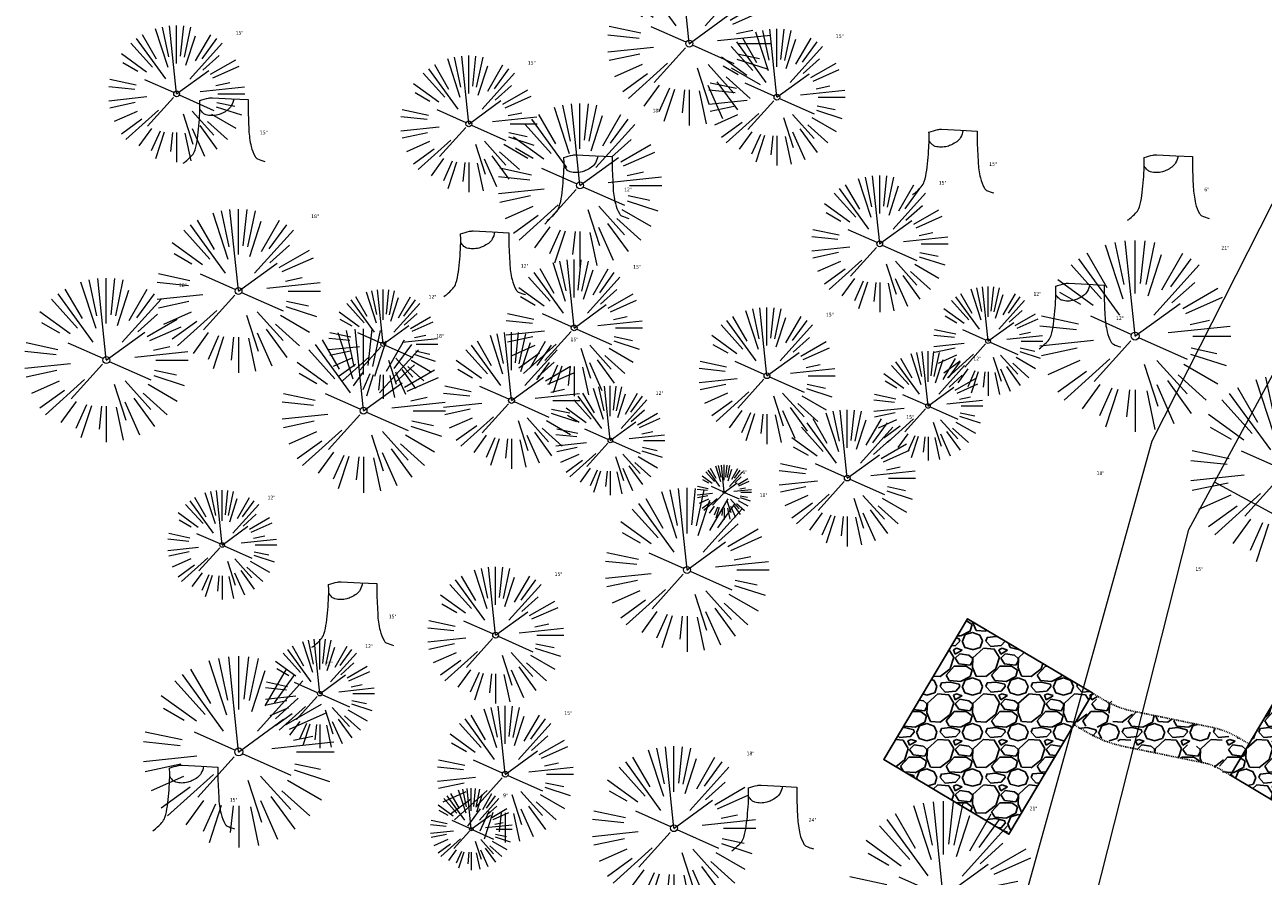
# Model space of a CAD drawing. Header units: feet. Extents: x 1134296 to 1140710, y 647902 to 649877.
# Tile 20 of 57: x 1134346 to 1134482, y 648709 to 648803. Entities that reach past the tile are written whole.
import ezdxf
from ezdxf.lldxf.tags import DXFTag

# ---------------------------------------------------------------- set-up
doc = ezdxf.new("R2010")
doc.units = ezdxf.units.FT
doc.header["$MEASUREMENT"] = 0
doc.linetypes.add('RAD', pattern=[0.13, 0.08, -0.05])
for name, color, linetype in [('C-CAMPSITE-PADS', 6, 'Continuous'), ('C-SWLK-GRVL', 6, 'RAD'), ('C-SWLK-GRVL-PATT', 8, 'Continuous'), ('G-XREF', 7, 'Continuous')]:
    doc.layers.add(name, color=color, linetype=linetype)
for name, color, linetype, lineweight in [('V-SITE-VEGE', 55, 'Continuous', 18), ('V-SITE-VEGE-TEXT', 8, 'Continuous', 18), ('V-UTIL-POWR-LINE-UNDR', 8, 'EXIST_PROP POWER UNDERGROUND LINE 1', 15)]:
    doc.layers.add(name, color=color, linetype=linetype, lineweight=lineweight)
doc.styles.add('SEI-Dim & Leader', font='tahoma.ttf')
doc.styles.get("Standard").update_dxf_attribs({"font": 'arial.ttf'})
tags = doc.linetypes.add('EXIST_PROP POWER UNDERGROUND LINE 1', pattern='A,1.5,-0.2,["P-UG",Standard,S=0.08,R=0,X=-0.1,Y=-0.04],-0.3', length=2).pattern_tags.tags
tags[6] = DXFTag(74, 10)
pattern_1 = [(228.012787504, (3.6, 5), (-40.00000000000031, -45.00000000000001), [0.67268, -66.5954402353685]), (184.969740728, (3.15, 4.5), (59.99999999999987, 5.000000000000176), [1.15434, -114.27962380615]), (132.510447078, (2, 4.4), (50.00000000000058, -54.99999999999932), [0.8139400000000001, -80.5801629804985]), (267.273689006, (0.05, 3.15), (5.000000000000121, 100.0000000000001), [1.05119, -104.067790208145]), (292.833654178, (0, 2.1), (-24.99999999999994, 60.00000000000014), [1.030775, -102.0468656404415]), (357.273689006, (0.4, 1.15), (-100.0000000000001, 5.000000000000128), [1.05119, -104.067790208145]), (37.6942404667, (1.45, 1.1), (-64.99999999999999, -49.99999999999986), [1.390145, -137.62424274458]), (72.2553283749, (2.55, 1.95), (35.00000000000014, 110), [1.31244, -129.9316074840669]), (121.429565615, (2.95, 3.2), (-40.0000000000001, 64.99999999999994), [1.05475, -104.420365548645]), (175.236358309, (2.4, 4.1), (54.99999999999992, -5.00000000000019), [1.20416, -59.0038128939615]), (222.397437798, (1.2, 4.2), (-59.99999999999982, -54.99999999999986), [1.55724, -154.1668750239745]), (138.814074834, (5, 3.1), (-35.00000000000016, 30), [0.5315049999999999, -52.61922406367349]), (171.46923439, (4.600000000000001, 3.45), (64.99999999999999, -9.999999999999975), [1.011185, -100.107557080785]), (225, (3.6, 3.6), (-5.551115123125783e-16, -4.999999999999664), [0.707105, -6.3639628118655]), (203.198590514, (3.25, 4.2), (24.99999999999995, 9.999999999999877), [0.38079, -37.6980755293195]), (291.801409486, (2.9, 4.050000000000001), (-4.99999999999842, 15.00000000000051), [0.538515, -26.3873090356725]), (30.96375653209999, (3.1, 3.55), (15.00000000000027, 9.999999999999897), [0.874645, -28.2801144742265]), (161.565051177, (3.85, 4), (10.00000000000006, -4.999999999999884), [0.632455, -15.178933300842]), (16.389540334, (0, 4.050000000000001), (49.99999999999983, 15.00000000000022), [0.886, -87.714225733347]), (70.3461759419, (0.8500000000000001, 4.3), (-20.0000000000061, -55.00000000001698), [0.7433049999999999, -73.58703873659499]), (293.198590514, (3.85, 5), (-9.999999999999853, 24.99999999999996), [0.761575, -37.3172905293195]), (343.610459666, (4.149999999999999, 4.3), (-49.99999999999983, 15.00000000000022), [0.8859999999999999, -87.71422573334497]), (339.44395478, (0, 0.95), (-25.00000000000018, 10.00000000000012), [0.8543999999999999, -41.86561872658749]), (294.775140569, (0.8, 0.65), (-25.00000000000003, 55.00000000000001), [0.71589, -70.87321531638]), (66.8014094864, (3.9, 0), (9.999999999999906, 24.99999999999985), [0.761575, -37.3172905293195]), (17.3540246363, (4.2, 0.7000000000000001), (-64.99999999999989, -19.99999999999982), [0.838155, -82.97711807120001]), (69.44395478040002, (1.45, 0), (-10.00000000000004, -24.99999999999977), [0.4272, -42.29281872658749]), (101.309932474, (3.6, 0), (-4.999999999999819, 20.00000000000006), [0.25495, -25.240147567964]), (165.963756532, (3.55, 0.25), (14.99999999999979, -5.000000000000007), [1.030775, -19.5847531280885]), (186.009005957, (2.55, 0.5), (50.00000000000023, 4.999999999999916), [0.9552499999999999, -94.56961587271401]), (303.690067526, (3.1, 3.1), (-4.999999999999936, 9.999999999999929), [0.7211099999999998, -17.30664637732]), (353.157226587, (3.5, 2.5), (85.00000000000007, -10.00000000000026), [1.25897, -124.6378131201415]), (60.9453959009, (4.75, 2.35), (-19.99999999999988, -34.99999999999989), [0.51478, -50.963370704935]), (90, (5, 2.8), (-4.999999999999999, 5), [0.3, -4.699999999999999]), (120.256437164, (2.45, 0.65), (20.00000000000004, -35.00000000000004), [0.69462, -68.76759994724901]), (48.01278750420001, (2.1, 1.25), (40, 44.99999999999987), [1.34536, -65.92276023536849]), (0, (3, 2.25), (5, 5), [1.3, -3.7]), (325.3048464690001, (4.3, 2.25), (50.0000000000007, -34.99999999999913), [0.7905699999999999, -78.26637150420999]), (254.054604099, (4.95, 1.8), (-5.000000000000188, -20.00000000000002), [0.72801, -35.6725394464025]), (207.645975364, (4.75, 1.1), (-94.99999999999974, -50.00000000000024), [1.185325, -117.347370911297]), (175.42607874, (3.7, 0.55), (-64.99999999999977, 5.000000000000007), [1.253995, -124.1453670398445])]

# ---------------------------------------------------------------- blocks, each defined once
blk = doc.blocks.new('V-SITE-VEGE-Stump')
for points in [[(-0.122905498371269, -0.01429599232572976, 0.05261256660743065), (-0.09863241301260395, 0.007697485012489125, 0.1061947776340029), (-0.09053039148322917, 0.02191696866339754, 0.04486152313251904), (-0.08374707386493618, 0.05273626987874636, 0.02007395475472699), (-0.07764030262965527, 0.1228815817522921, 0.01167487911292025), (-0.07732468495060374, 0.1363966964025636, 0.007866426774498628), (-0.07764030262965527, 0.1564565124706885)], [(-0.07764030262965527, 0.1564565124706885, -0.02766804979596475), (-0.05341885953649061, 0.1633605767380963, -0.0679781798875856), (-0.04316680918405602, 0.1642506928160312), (0.008593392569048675, 0.1616126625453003), (0.05395851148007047, 0.1590945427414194)], [(0.01506844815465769, 0.161253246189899, -0.08286378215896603), (0.008147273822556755, 0.1419669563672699, -0.1113242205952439), (-0.002098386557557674, 0.130555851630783, -0.03931328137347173), (-0.01592715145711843, 0.1222882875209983, -0.04919659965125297), (-0.02797848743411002, 0.1177254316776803, -0.06600187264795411), (-0.0446681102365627, 0.1155126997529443, -0.07018691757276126), (-0.06035359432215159, 0.1177254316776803, -0.1148593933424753), (-0.06850904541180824, 0.1222766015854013, -0.0759377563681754), (-0.07734269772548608, 0.1331671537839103)], [(0.05395851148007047, 0.1590945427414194, 0.004334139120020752), (0.05376627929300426, 0.1369184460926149, 0.00834373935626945), (0.05395851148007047, 0.1253997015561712), (0.05605689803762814, 0.07623641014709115, 0.04625247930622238), (0.06241632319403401, 0.03170819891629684, 0.06962485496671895), (0.07334360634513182, 0.00381048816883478, 0.1497246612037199), (0.07941695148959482, -0.001975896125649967, 0.05852299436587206), (0.09922370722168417, -0.009139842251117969)]]:
    blk.add_lwpolyline(points, format="xyb")
blk = doc.blocks.new('V-SITE-VEGE-Coniferious Tree 2')
at = {"color": 0, "linetype": 'ByBlock'}
for p, q in [((-0.06264093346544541, 0.1926377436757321), (-0.1545378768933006, 0.4755369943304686)), ((-0.0574950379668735, 0.2703678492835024), (-0.1039851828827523, 0.4890788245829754)), ((-0.0003172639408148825, 0.0025937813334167), (-0.05229705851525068, 0.4972664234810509)), ((-3.601054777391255e-05, 0.2219193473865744), (-3.601054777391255e-05, 0.5000060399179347)), ((0.02890183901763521, 0.2753366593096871), (0.05222503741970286, 0.4972664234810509)), ((0.0571938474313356, 0.2692740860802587), (0.1039131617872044, 0.4890788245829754)), ((-0.07913071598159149, 0.1088658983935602), (-0.2939353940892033, 0.4045257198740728)), ((-0.1460065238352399, 0.2528363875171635), (-0.2500390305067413, 0.4330260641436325)), ((0.06850648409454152, 0.2109817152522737), (0.1382469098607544, 0.425630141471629)), ((0.139142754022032, 0.2410654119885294), (0.2499670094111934, 0.4330260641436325)), ((0.1868724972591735, 0.2572635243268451), (0.2938633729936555, 0.4045257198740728)), ((-0.1756943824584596, 0.1950752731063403), (-0.3346129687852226, 0.3715878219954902)), ((0.09777767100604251, 0.108636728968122), (0.3345409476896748, 0.3715878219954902)), ((-0.2201011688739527, 0.1598873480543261), (-0.4045617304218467, 0.2938993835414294)), ((0.1919663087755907, 0.1728666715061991), (0.3115823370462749, 0.2805763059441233)), ((-0.2844040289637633, 0.1641894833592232), (-0.393144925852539, 0.2269610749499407)), ((0.2487690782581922, 0.143647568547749), (0.4329900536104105, 0.2500030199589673)), ((0.2658942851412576, 0.1183972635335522), (0.4567507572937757, 0.2033670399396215)), ((-0.0009318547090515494, -0.0006770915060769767), (0.2349564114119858, 0.1707208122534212)), ((-0.2961437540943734, 0.06292784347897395), (-0.4891148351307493, 0.1039491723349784)), ((-0.01992166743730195, 0.008854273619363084), (-0.2318825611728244, 0.1032199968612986)), ((0.2872695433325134, 0.06106323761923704), (0.3884790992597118, 0.08257391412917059)), ((-0.3060292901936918, 0.03215663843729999), (-0.4973024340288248, 0.05226104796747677)), ((0.173080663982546, 0.01818771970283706), (0.497230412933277, 0.05226104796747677)), ((0.3024988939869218, 0), (0.4999700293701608, 0)), ((-0.2182782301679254, -0.02292736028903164), (-0.4973024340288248, -0.05226104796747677)), ((-0.302185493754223, -0.0642195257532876), (-0.4891148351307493, -0.1039491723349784)), ((-0.02300503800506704, -0.02554197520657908), (-0.2137781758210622, -0.2373882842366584)), ((0.01849546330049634, -0.008260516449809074), (0.2719985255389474, -0.1211160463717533)), ((0.2936342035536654, -0.06241742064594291), (0.4274066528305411, -0.09084484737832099)), ((-0.2881436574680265, -0.1282723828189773), (-0.4568227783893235, -0.2033670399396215)), ((-0.1320480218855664, -0.1188660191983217), (-0.3716238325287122, -0.3345769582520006)), ((0.1143820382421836, -0.1271057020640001), (0.2718110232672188, -0.301920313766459)), ((0.2891445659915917, -0.09395946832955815), (0.4755009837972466, -0.1545018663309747)), ((-0.254528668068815, -0.1848980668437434), (-0.4045617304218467, -0.2938993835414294)), ((0.04781873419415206, -0.1473038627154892), (0.1192466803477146, -0.3671294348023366)), ((0.2555295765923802, -0.1475434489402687), (0.4329900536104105, -0.2500030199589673)), ((-0.1842986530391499, -0.2536176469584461), (-0.2766747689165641, -0.3807650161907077)), ((0.1131111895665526, -0.2541280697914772), (0.2033310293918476, -0.4567867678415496)), ((0.1688618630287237, -0.2324611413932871), (0.2938633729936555, -0.4045257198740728)), ((0.2253521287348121, -0.2029399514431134), (0.3715518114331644, -0.3345769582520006)), ((-0.1213812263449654, -0.2725449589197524), (-0.1855903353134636, -0.4167758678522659)), ((-0.09098502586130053, -0.2799408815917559), (-0.1545378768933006, -0.4755369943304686)), ((-0.02966136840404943, -0.2817638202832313), (-0.04434904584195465, -0.4216092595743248)), ((-3.601054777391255e-05, -0.2817638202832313), (-3.601054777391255e-05, -0.5000060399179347)), ((0.06104806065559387, -0.2873055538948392), (0.1039131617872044, -0.4890788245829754))]:
    blk.add_line(p, q, dxfattribs=at)
blk.add_circle((-3.601054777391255e-05, 0), 0.02083358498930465)
blk = doc.blocks.new('C_XBASE-PACTOLA_02403811')
at = {"layer": 'V-UTIL-POWR-LINE-UNDR', "flags": 128}
for points in [[(1134480.127728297, 648231.4910384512), (1134494.996471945, 648496.1691917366), (1134496.354631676, 648566.44434151), (1134464.634199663, 648641.5326281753), (1134459.677329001, 648691.5978201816), (1134473.792826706, 648747.2770438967), (1134487.668805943, 648772.8760612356), (1134492.621603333, 648802.5716343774), (1134496.091176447, 648841.0190152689), (1134500.796308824, 648860.3211453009), (1134494.587384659, 648928.3795930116), (1134495.610681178, 649027.1179445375), (1134495.955, 649106.737), (1134599.221251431, 649131.4978260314), (1134637.553107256, 649168.5421751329), (1134656.340245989, 649214.8847448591), (1134694.635392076, 649279.0850905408), (1134746.477990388, 649319.7325033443), (1134803.106029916, 649342.8457422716), (1134848.624546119, 649349.4784079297), (1134877.799434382, 649337.8966334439), (1134908.972639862, 649315.1325047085), (1134965.723883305, 649315.5318607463), (1135021.655, 649297.834), (1135074.570971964, 649267.2988659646), (1135109.814885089, 649210.9488559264), (1135119.855903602, 649164.3586520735), (1135144.601334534, 649102.1495441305)], [(1134473.064766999, 648231.4851816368), (1134478.456472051, 648413.8985310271), (1134486.335689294, 648507.9673143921), (1134488.00060163, 648563.7146524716), (1134458.971848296, 648637.4778226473), (1134452.334526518, 648694.363610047), (1134469.755962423, 648757.0102291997), (1134484.270288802, 648785.6038176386), (1134490.079328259, 648837.1034557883), (1134491.323436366, 648874.3994407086), (1134488.842662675, 648927.9953235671), (1134492.850503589, 649108.173474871)], [(1134503.148, 648738.079), (1134476.605670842, 648752.4663025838)]]:
    blk.add_lwpolyline(points, dxfattribs=at)
at = {"layer": 'V-SITE-VEGE'}
for name, p, xscale, yscale, zscale in [('V-SITE-VEGE-Coniferious Tree 2', (1134418.935, 648800.623), 17.99978256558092, 17.99978256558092, 17.99978256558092), ('V-SITE-VEGE-Coniferious Tree 2', (1134362.645, 648795.106), 14.99981880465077, 14.99981880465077, 14.99981880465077), ('V-SITE-VEGE-Coniferious Tree 2', (1134428.559, 648794.736), 14.99981880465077, 14.99981880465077, 14.99981880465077), ('V-SITE-VEGE-Coniferious Tree 2', (1134394.732, 648791.803), 14.99981880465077, 14.99981880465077, 14.99981880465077), ('V-SITE-VEGE-Stump', (1134368.318, 648788.061), 40.31522404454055, 40.31522404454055, 40.31522404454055), ('V-SITE-VEGE-Coniferious Tree 2', (1134406.929, 648785.062), 17.99978256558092, 17.99978256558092, 17.99978256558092), ('V-SITE-VEGE-Stump', (1134448.385, 648784.594), 40.31522404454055, 40.31522404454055, 40.31522404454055), ('V-SITE-VEGE-Stump', (1134408.301, 648781.801), 40.31522404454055, 40.31522404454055, 40.31522404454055), ('V-SITE-VEGE-Stump', (1134472.009, 648781.804), 40.31522404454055, 40.31522404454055, 40.31522404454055), ('V-SITE-VEGE-Coniferious Tree 2', (1134439.852, 648778.636), 14.99981880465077, 14.99981880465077, 14.99981880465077), ('V-SITE-VEGE-Coniferious Tree 2', (1134369.444, 648773.459), 17.99978256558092, 17.99978256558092, 17.99978256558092), ('V-SITE-VEGE-Stump', (1134396.959, 648773.431), 40.31522404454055, 40.31522404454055, 40.31522404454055), ('V-SITE-VEGE-Coniferious Tree 2', (1134467.887, 648768.516), 20.99974632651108, 20.99974632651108, 20.99974632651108), ('V-SITE-VEGE-Coniferious Tree 2', (1134406.298, 648769.407), 14.99981880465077, 14.99981880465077, 14.99981880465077), ('V-SITE-VEGE-Coniferious Tree 2', (1134354.925, 648765.883), 17.99978256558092, 17.99978256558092, 17.99978256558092), ('V-SITE-VEGE-Stump', (1134462.309, 648767.696), 40.31522404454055, 40.31522404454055, 40.31522404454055), ('V-SITE-VEGE-Coniferious Tree 2', (1134427.464, 648764.158), 14.99981880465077, 14.99981880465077, 14.99981880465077), ('V-SITE-VEGE-Coniferious Tree 2', (1134383.175, 648760.317), 17.99978256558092, 17.99978256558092, 17.99978256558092), ('V-SITE-VEGE-Coniferious Tree 2', (1134399.417, 648761.441), 14.99981880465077, 14.99981880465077, 14.99981880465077), ('V-SITE-VEGE-Coniferious Tree 2', (1134484.435, 648753.726), 20.99974632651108, 20.99974632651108, 20.99974632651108), ('V-SITE-VEGE-Coniferious Tree 2', (1134436.282, 648752.923), 14.99981880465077, 14.99981880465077, 14.99981880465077), ('V-SITE-VEGE-Coniferious Tree 2', (1134418.695, 648742.837), 17.99978256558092, 17.99978256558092, 17.99978256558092), ('V-SITE-VEGE-Coniferious Tree 2', (1134397.673, 648735.674), 14.99981880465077, 14.99981880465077, 14.99981880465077), ('V-SITE-VEGE-Stump', (1134382.464, 648734.919), 40.31522404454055, 40.31522404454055, 40.31522404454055), ('V-SITE-VEGE-Coniferious Tree 2', (1134369.463, 648722.859), 20.99974632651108, 20.99974632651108, 20.99974632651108), ('V-SITE-VEGE-Coniferious Tree 2', (1134398.734, 648720.404), 14.99981880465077, 14.99981880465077, 14.99981880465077), ('V-SITE-VEGE-Coniferious Tree 2', (1134417.253, 648714.478), 17.99978256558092, 17.99978256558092, 17.99978256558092), ('V-SITE-VEGE-Stump', (1134365.007, 648714.783), 40.31522404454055, 40.31522404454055, 40.31522404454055), ('V-SITE-VEGE-Coniferious Tree 2', (1134395.005, 648714.38), 8.999891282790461, 8.999891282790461, 8.999891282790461), ('V-SITE-VEGE-Stump', (1134428.569, 648712.589), 40.31522404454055, 40.31522404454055, 40.31522404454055), ('V-SITE-VEGE-Coniferious Tree 2', (1134446.836, 648706.949), 20.99974632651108, 20.99974632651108, 20.99974632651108)]:
    blk.add_blockref(name, p, dxfattribs=dict(at, xscale=xscale, yscale=yscale, zscale=zscale))
at = {"layer": 'V-SITE-VEGE', "rotation": 8.537736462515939e-07}
for p, xscale, yscale, zscale in [((1134385.335, 648767.625), 11.99985504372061, 11.99985504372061, 11.99985504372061), ((1134451.744, 648767.959), 11.99985504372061, 11.99985504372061, 11.99985504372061), ((1134445.151, 648760.841), 11.99985504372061, 11.99985504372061, 11.99985504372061), ((1134410.266, 648757.056), 11.99985504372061, 11.99985504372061, 11.99985504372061), ((1134422.777, 648751.36), 5.999927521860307, 5.999927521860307, 5.999927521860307), ((1134367.653, 648745.579), 11.99985504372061, 11.99985504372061, 11.99985504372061), ((1134378.371, 648729.253), 11.99985504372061, 11.99985504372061, 11.99985504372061)]:
    blk.add_blockref('V-SITE-VEGE-Coniferious Tree 2', p, dxfattribs=dict(at, xscale=xscale, yscale=yscale, zscale=zscale))
at = {"layer": 'V-SITE-VEGE-TEXT', "char_height": 0.4, "attachment_point": 7, "style": 'SEI-Dim & Leader'}
for s, insert in [('15"', (1134369.124453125, 648801.606)), ('15"', (1134435.038453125, 648801.236)), ('15"', (1134401.211453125, 648798.303)), ('18"', (1134414.90434375, 648793.062)), ('15"', (1134371.795594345, 648790.661)), ('15"', (1134451.862594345, 648787.194)), ('15"', (1134446.331453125, 648785.136)), ('12"', (1134411.778594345, 648784.401)), ('6"', (1134475.486594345, 648784.404)), ('18"', (1134377.41934375, 648781.459)), ('21"', (1134477.358234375, 648778.016)), ('12"', (1134400.436594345, 648776.031)), ('15"', (1134412.777453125, 648775.907)), ('18"', (1134362.90034375, 648773.883)), ('12"', (1134456.7275625, 648772.959)), ('12"', (1134390.3185625, 648772.625)), ('15"', (1134433.943453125, 648770.658)), ('12"', (1134465.786594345, 648770.296)), ('18"', (1134391.15034375, 648768.317)), ('15"', (1134405.896453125, 648767.941)), ('12"', (1134450.1345625, 648765.841)), ('12"', (1134415.2495625, 648762.056)), ('15"', (1134442.761453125, 648759.423)), ('6"', (1134424.76878125, 648753.36)), ('18"', (1134463.65734375, 648753.249)), ('12"', (1134372.6365625, 648750.579)), ('18"', (1134426.67034375, 648750.837)), ('15"', (1134404.152453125, 648742.174)), ('15"', (1134474.510453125, 648742.722)), ('15"', (1134385.941594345, 648737.519)), ('12"', (1134383.3545625, 648734.253)), ('21"', (1134378.934234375, 648732.359)), ('15"', (1134405.213453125, 648726.904)), ('18"', (1134425.22834375, 648722.478)), ('15"', (1134368.484594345, 648717.383)), ('9"', (1134398.492671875, 648717.88)), ('21"', (1134456.307234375, 648716.449)), ('24"', (1134432.046594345, 648715.189))]:
    blk.add_mtext(s, dxfattribs=dict(at, insert=insert))
blk = doc.blocks.new('C_PBASE-PACTOLA_02403811')
at = {"layer": 'C-CAMPSITE-PADS'}
blk.add_lwpolyline([(1134463.241089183, 648729.290531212), (1134454.033745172, 648713.8236370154), (1134440.285394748, 648722.0079428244), (1134449.492738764, 648737.474837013)], close=True, dxfattribs=at)
blk.add_lwpolyline([(1134494.147549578, 648715.5472151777), (1134492.101473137, 648712.1101275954), (1134478.353122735, 648720.2944334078), (1134488.583504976, 648737.4798713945), (1134502.33185539, 648729.2955655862), (1134494.147606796, 648715.5473112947)], dxfattribs=at)
at = {"layer": 'C-SWLK-GRVL', "flags": 128}
for points in [[(1134480.399199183, 648723.7315210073), (1134479.318362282, 648724.3749363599, 0.08382345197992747), (1134476.213771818, 648725.5780065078), (1134467.586606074, 648727.3487454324, -0.08382345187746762), (1134464.482015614, 648728.5518155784), (1134463.241089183, 648729.2905312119)], [(1134478.353122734, 648720.2944334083), (1134477.272285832, 648720.937848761, 0.08382345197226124), (1134475.409531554, 648721.6596908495), (1134466.78236581, 648723.4304297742, -0.0838234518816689), (1134462.435939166, 648725.1147279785), (1134461.195012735, 648725.8534436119)]]:
    blk.add_lwpolyline(points, format="xyb", dxfattribs=at)
blk = doc.blocks.new('C_PHTCH-PACTOLA_02403811')
at = {"layer": 'C-SWLK-GRVL-PATT'}
h = blk.add_hatch(dxfattribs=at)
h.set_pattern_fill('GRAVEL', color=256, scale=5)
h.set_pattern_definition(pattern_1)
h.paths.add_polyline_path([(1134502.33185539, 648729.2955655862), (1134488.583504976, 648737.4798713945), (1134478.353122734, 648720.2944334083), (1134492.101473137, 648712.1101275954)])
h.paths.add_polyline_path([(1134449.492738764, 648737.474837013), (1134440.285394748, 648722.0079428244), (1134454.033745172, 648713.8236370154), (1134463.241089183, 648729.290531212)])
h = blk.add_hatch(dxfattribs=at)
h.set_pattern_fill('GRAVEL', color=256, scale=5)
h.set_pattern_definition(pattern_1)
edge = h.paths.add_edge_path()
edge.add_arc((1134473.649058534, 648714.0977773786), 11.76322298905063, 54.98196275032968, 77.40675919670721)
edge.add_line((1134476.213771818, 648725.5780065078), (1134467.586606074, 648727.3487454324))
edge.add_arc((1134470.309353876, 648739.2752778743), 12.23337777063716, 234.70508388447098, 257.1401421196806, ccw=False)
edge.add_line((1134463.241089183, 648729.2905312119), (1134461.195012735, 648725.8534436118))
edge.add_arc((1134470.139331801, 648738.8250217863), 15.75635376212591, 235.4124916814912, 257.6985713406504)
edge.add_line((1134466.78236581, 648723.4304297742), (1134475.409531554, 648721.6596908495))
edge.add_arc((1134473.348408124, 648713.3598399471), 8.551944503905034, 54.181915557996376, 76.05370783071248, ccw=False)
edge.add_line((1134478.353122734, 648720.2944334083), (1134480.399199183, 648723.7315210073))

msp = doc.modelspace()

# ---------------------------------------------------------------- block references
at = {"layer": 'G-XREF'}
for name in ['C_PBASE-PACTOLA_02403811', 'C_XBASE-PACTOLA_02403811', 'C_PHTCH-PACTOLA_02403811']:
    msp.add_blockref(name, (0, 0), dxfattribs=at)

doc.saveas('drawing.dxf')
